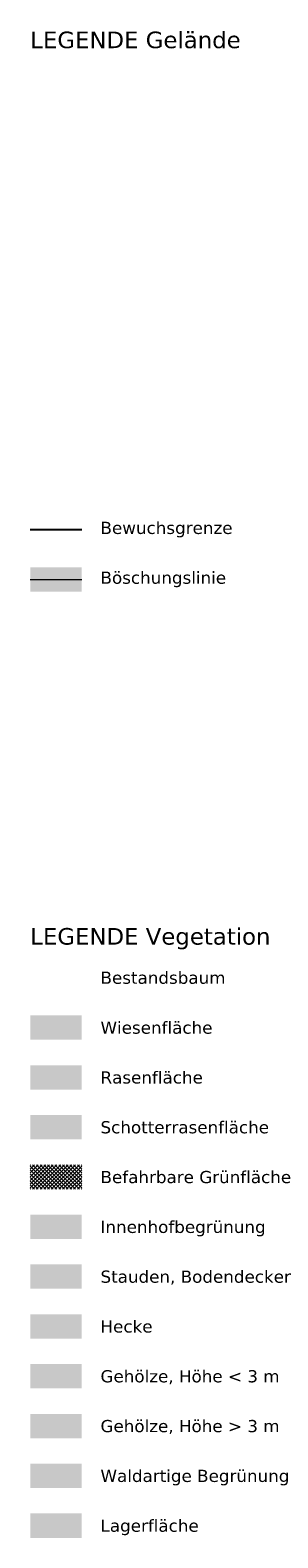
# Model space of a CAD drawing. Header units: millimetres. Extents: x 32690613 to 32694392, y 5343730 to 5344753.
# Tile 170 of 170: x 32694348 to 32694392, y 5344481 to 5344753. Entities that reach past the tile are written whole.
import ezdxf
from ezdxf.enums import TextEntityAlignment as Align

# ---------------------------------------------------------------- set-up
doc = ezdxf.new("R2010")
doc.units = ezdxf.units.MM
doc.header["$LTSCALE"] = 0.01
doc.layers.get('DEFPOINTS').update_dxf_attribs({"color": 11, "lineweight": 18})
for name, color, linetype, lineweight in [('Gel-Bewuchs', 122, 'Continuous', 25), ('Gel-Böschung', 255, 'Continuous', 18), ('Gel-Rasengitter', 105, 'Continuous', 5)]:
    doc.layers.add(name, color=color, linetype=linetype, lineweight=lineweight)
for name, color, linetype, lineweight, true_color in [('Veg-Begr_Innenhof', 7, 'Continuous', 5, 0x89df6e), ('Veg-Gehoelzfl_H_gr3m', 7, 'Continuous', 5, 0xb5ff6b), ('Veg-Gehoelzfl_H_kl3m', 7, 'Continuous', 5, 0xaae4ad), ('Veg-Hecke', 7, 'Continuous', 5, 0x9dd100), ('Veg-Rasen', 7, 'Continuous', 5, 0xb9f3a0), ('Veg-Stauden_Bodendecker', 7, 'Continuous', 5, 0xa8ffbe), ('Veg-Waldartig', 7, 'Continuous', 5, 0xb0ee53), ('Veg-Wiese', 7, 'Continuous', 5, 0xd4ffa8), ('Veg_Rohboden', 7, 'Continuous', 5, 0xded9b0)]:
    doc.layers.add(name, color=color, linetype=linetype, lineweight=lineweight, true_color=true_color)
doc.layers.add('Veg-Schotterrasen', color=7, linetype='Continuous', true_color=0xb4f1b1)
doc.styles.add('Verdana', font='verdana.ttf')

msp = doc.modelspace()

# ---------------------------------------------------------------- hatches: boundary and pattern name
at = {"layer": 'Gel-Rasengitter'}
h = msp.add_hatch(dxfattribs=at)
h.set_pattern_fill('ANSI37', color=256, scale=0.15, style=0)
h.set_pattern_definition([(45, (32694352.24777, 5344546.1803), (-0.33676, 0.33676), []), (135, (32694352.24777, 5344546.1803), (-0.33676, -0.33676), [])])
h.paths.add_polyline_path([(32694347.6, 5344543.98), (32694347.6, 5344548.38), (32694356.9, 5344548.38), (32694356.9, 5344543.98)])

# ---------------------------------------------------------------- linework, layer by layer
at = {"layer": 'Gel-Bewuchs'}
msp.add_line((32694347.6, 5344663.18), (32694356.9, 5344663.18), dxfattribs=at)
at = {"layer": 'Gel-Böschung'}
msp.add_line((32694347.6, 5344654.18), (32694356.9, 5344654.18), dxfattribs=at)
at = {"layer": 'Veg-Begr_Innenhof'}
msp.add_solid([(32694347.6, 5344539.38), (32694356.9, 5344539.38), (32694347.6, 5344534.98), (32694356.9, 5344534.98)], dxfattribs=at)
at = {"layer": 'Veg-Gehoelzfl_H_gr3m'}
msp.add_solid([(32694347.6, 5344503.38), (32694356.9, 5344503.38), (32694347.6, 5344498.98), (32694356.9, 5344498.98)], dxfattribs=at)
at = {"layer": 'Veg-Gehoelzfl_H_kl3m'}
msp.add_solid([(32694347.6, 5344512.38), (32694356.9, 5344512.38), (32694347.6, 5344507.98), (32694356.9, 5344507.98)], dxfattribs=at)
at = {"layer": 'Veg-Hecke'}
for points in [[(32694347.6, 5344656.38), (32694356.9, 5344656.38), (32694347.6, 5344651.98), (32694356.9, 5344651.98)], [(32694347.6, 5344521.38), (32694356.9, 5344521.38), (32694347.6, 5344516.98), (32694356.9, 5344516.98)]]:
    msp.add_solid(points, dxfattribs=at)
at = {"layer": 'Veg-Rasen'}
msp.add_solid([(32694347.6, 5344566.38), (32694356.9, 5344566.38), (32694347.6, 5344561.98), (32694356.9, 5344561.98)], dxfattribs=at)
at = {"layer": 'Veg-Schotterrasen', "transparency": 33554687}
msp.add_solid([(32694347.6, 5344557.38), (32694356.9, 5344557.38), (32694347.6, 5344552.98), (32694356.9, 5344552.98)], dxfattribs=at)
at = {"layer": 'Veg-Stauden_Bodendecker'}
msp.add_solid([(32694347.6, 5344530.38), (32694356.9, 5344530.38), (32694347.6, 5344525.98), (32694356.9, 5344525.98)], dxfattribs=at)
at = {"layer": 'Veg-Waldartig'}
msp.add_solid([(32694347.6, 5344494.38), (32694356.9, 5344494.38), (32694347.6, 5344489.98), (32694356.9, 5344489.98)], dxfattribs=at)
at = {"layer": 'Veg-Wiese'}
msp.add_solid([(32694347.6, 5344575.38), (32694356.9, 5344575.38), (32694347.6, 5344570.98), (32694356.9, 5344570.98)], dxfattribs=at)
at = {"layer": 'Veg_Rohboden'}
msp.add_solid([(32694347.6, 5344485.38), (32694356.9, 5344485.38), (32694347.6, 5344480.98), (32694356.9, 5344480.98)], dxfattribs=at)

# ---------------------------------------------------------------- texts
at = {"layer": 'DEFPOINTS', "style": 'Verdana'}
for s, p in [('LEGENDE Gelände', (32694347.6, 5344753.18)), ('LEGENDE Vegetation', (32694347.6, 5344591.18))]:
    msp.add_text(s, height=3, dxfattribs=at).set_placement(p, align=Align.TOP_LEFT)
for s, p in [('Wiesenfläche', (32694360.28, 5344573.18)), ('Rasenfläche', (32694360.28, 5344564.18)), ('Schotterrasenfläche', (32694360.28, 5344555.18)), ('Befahrbare Grünfläche', (32694360.28, 5344546.18)), ('Innenhofbegrünung', (32694360.28, 5344537.18)), ('Stauden, Bodendecker', (32694360.28, 5344528.18)), ('Hecke', (32694360.28, 5344519.18)), ('Gehölze, Höhe < 3 m', (32694360.28, 5344510.18)), ('Gehölze, Höhe > 3 m', (32694360.28, 5344501.18)), ('Waldartige Begrünung', (32694360.28, 5344492.18)), ('Lagerfläche', (32694360.28, 5344483.18))]:
    msp.add_text(s, height=2.2, dxfattribs=at).set_placement(p, align=Align.MIDDLE_LEFT)
at = {"layer": 'DEFPOINTS', "char_height": 2.2, "attachment_point": 4, "line_spacing_factor": 0.962619, "style": 'Verdana'}
for s, insert in [('Bewuchsgrenze', (32694360.28, 5344663.18)), ('Böschungslinie', (32694360.28, 5344654.18))]:
    msp.add_mtext(s, dxfattribs=dict(at, insert=insert))
at = {"layer": 'DEFPOINTS', "insert": (32694360.28, 5344582.18), "char_height": 2.2, "attachment_point": 4, "style": 'Verdana'}
msp.add_mtext_dynamic_manual_height_columns('Bestandsbaum', width=65.648, gutter_width=1, heights=[0], dxfattribs=at)

doc.saveas('drawing.dxf')
